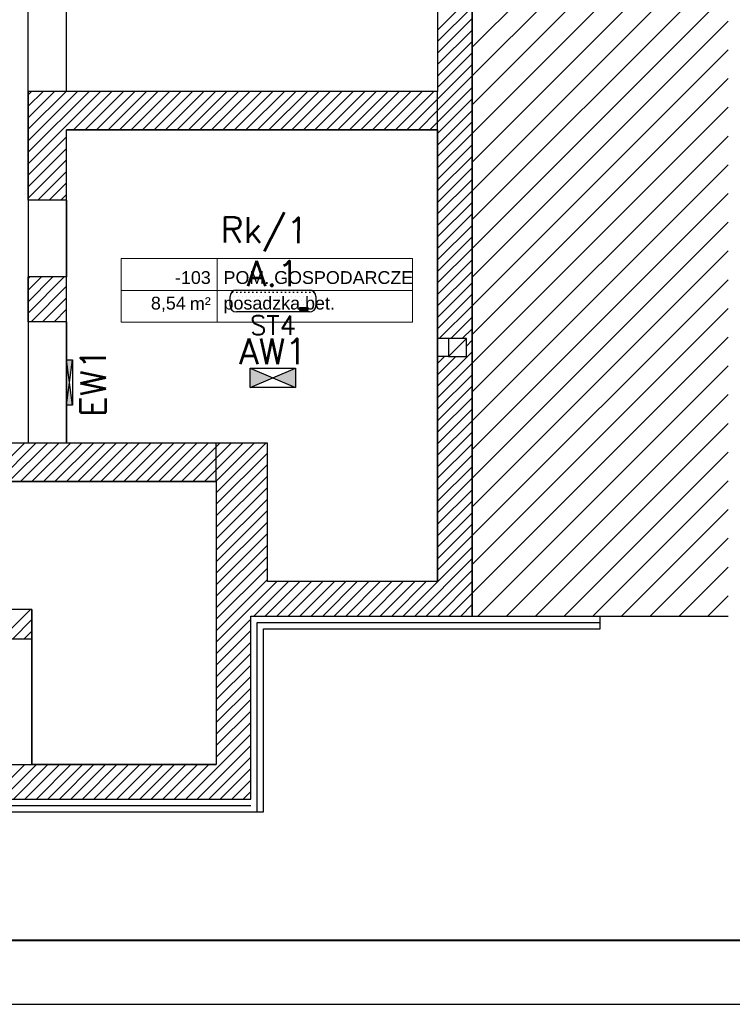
# Model space of a CAD drawing. Header units: millimetres. Extents: x 22250 to 51280, y -5012 to 7692.
# Tile 103 of 182: x 38788 to 39345, y 4722 to 5491. Entities that reach past the tile are written whole.
import ezdxf
from ezdxf.enums import TextEntityAlignment as Align

# ---------------------------------------------------------------- set-up
doc = ezdxf.new("R2010")
doc.units = ezdxf.units.MM
for name, color, linetype in [('_BI_LOGO', 140, 'Continuous'), ('_BI_OSW_OPIS', 140, 'Continuous'), ('_BI_OSW_OPRAWY', 140, 'Continuous'), ('E_podklad', 252, 'Continuous')]:
    doc.layers.add(name, color=color, linetype=linetype)
doc.layers.add('E_Obwody', color=3, linetype='Continuous', lineweight=13)
doc.styles.add('ARIAL', font='arial.ttf')
doc.styles.add('romans', font='romans.shx')
doc.styles.get("Standard").update_dxf_attribs({"font": 'arial.ttf'})
doc.linetypes.add('BATTING', pattern='A,0.0001,-0.1,[134,ltypeshp.shx,S=0.1,R=0,X=-0.1,Y=0],-0.2,[134,ltypeshp.shx,S=0.1,R=180,X=0.1,Y=0],-0.1', length=0.4001)

# ---------------------------------------------------------------- blocks, each defined once
blk = doc.blocks.new('*U196')
at = {"lineweight": 5}
for p, q in [((-75, -25), (-75, 25)), ((-75, 25), (0, 25)), ((0, 0), (0, 25)), ((0, 25), (152.71, 25)), ((152.71, 25), (152.71, -25)), ((-75, -25), (0, -25)), ((152.71, -25), (0, -25))]:
    blk.add_line(p, q, dxfattribs=at)
at = {"lineweight": 5, "ltscale": 18.5}
for p, q in [((0, 25), (0, -25)), ((-75, 0), (152.71, 0))]:
    blk.add_line(p, q, dxfattribs=at)
at = {"lineweight": 5, "ltscale": 18.5, "insert": (-5, -10.38), "char_height": 10, "attachment_point": 6, "style": 'ARIAL'}
blk.add_mtext('\\A1;m²', dxfattribs=at)
at = {"lineweight": 5, "style": 'ARIAL'}
blk.add_attdef('1NR', text='', height=10, dxfattribs=at).set_placement((-5, 5), align=Align.RIGHT)
blk.add_attdef('2POM', (5, 5), '', height=10, dxfattribs=at)
blk.add_attdef('4PL2', text='', height=10, dxfattribs=at).set_placement((-24.57, -5), align=Align.TOP_RIGHT)
blk.add_attdef('3POS', text='', height=10, dxfattribs=at).set_placement((5, -5), align=Align.TOP_LEFT)
blk = doc.blocks.new('*U566')
blk.add_lwpolyline([(-42, 0), (0, 0), (0, 29.7), (-42, 29.7)], close=True)
at = {"lineweight": 40}
blk.add_lwpolyline([(-39, 1), (-1, 1), (-1, 28.7), (-39, 28.7)], close=True, dxfattribs=at)
blk = doc.blocks.new('EW1')
at = {"layer": '_BI_OSW_OPRAWY'}
h = blk.add_hatch(color=1, dxfattribs=at)
h.paths.add_polyline_path([(17.7, 0), (17.7, 4.85), (0, 2.425)])
h.paths.add_polyline_path([(0, 2.425), (-17.7, 4.85), (-17.7, 0)])
for p, q in [((-17.7, 0), (17.7, 4.85)), ((-17.7, 4.85), (17.7, 0))]:
    blk.add_line(p, q, dxfattribs=at)
blk.add_lwpolyline([(-17.7, 4.85), (17.7, 4.85), (17.7, 0), (-17.7, 0), (-17.7, 4.85)], dxfattribs=at)
at = {"layer": '_BI_OSW_OPIS', "color": 1, "style": 'romans'}
blk.add_attdef('EW1', text='', height=20, dxfattribs=at).set_placement((0, 7.85), align=Align.CENTER)
blk = doc.blocks.new('AW1')
at = {"layer": '_BI_OSW_OPRAWY'}
h = blk.add_hatch(color=1, dxfattribs=at)
h.paths.add_polyline_path([(17.7, -7.6), (17.7, 7.6), (0, 0)])
h.paths.add_polyline_path([(0, 0), (-17.7, 7.6), (-17.7, -7.6)])
for p, q in [((-17.7, -7.6), (17.7, 7.6)), ((-17.7, 7.6), (17.7, -7.6))]:
    blk.add_line(p, q, dxfattribs=at)
blk.add_lwpolyline([(-17.7, 7.6), (17.7, 7.6), (17.7, -7.6), (-17.7, -7.6), (-17.7, 7.6)], dxfattribs=at)
at = {"layer": '_BI_OSW_OPIS', "color": 1, "style": 'romans'}
blk.add_attdef('AW1', text='', height=20, dxfattribs=at).set_placement((0, 10.6), align=Align.CENTER)
blk = doc.blocks.new('BI_LOGO')
at = {"layer": '_BI_LOGO', "linetype": 'Continuous'}
for p, q in [((0, 2.16), (6.37, 2.16)), ((0, 0), (0, 2.16)), ((6.37, 0), (0, 0)), ((0.17, 0.57), (0.17, 1.93)), ((0.17, 1.93), (0.75, 1.93)), ((0.76, 0.57), (0.17, 0.57)), ((0.45, 1.67), (0.82, 1.67)), ((0.45, 1.39), (0.45, 1.67)), ((0.82, 1.39), (0.45, 1.39)), ((0.45, 1.16), (0.84, 1.16)), ((0.45, 0.81), (0.45, 1.16)), ((0.84, 0.81), (0.45, 0.81)), ((0.75, 1.93), (0.8, 1.93)), ((0.81, 0.57), (0.76, 0.57)), ((0.8, 1.93), (0.84, 1.92)), ((0.86, 0.57), (0.81, 0.57)), ((0.82, 1.67), (0.85, 1.67)), ((0.85, 1.4), (0.82, 1.39)), ((0.84, 1.92), (0.89, 1.92)), ((0.84, 1.16), (0.87, 1.16)), ((0.87, 0.82), (0.84, 0.81)), ((0.85, 1.67), (0.88, 1.66)), ((0.88, 1.4), (0.85, 1.4)), ((0.9, 0.57), (0.86, 0.57)), ((0.87, 1.16), (0.9, 1.15)), ((0.9, 0.82), (0.87, 0.82)), ((0.88, 1.66), (0.9, 1.65)), ((0.9, 1.42), (0.88, 1.4)), ((0.89, 1.92), (0.93, 1.91)), ((0.9, 1.65), (0.92, 1.63)), ((0.92, 1.43), (0.9, 1.42)), ((0.9, 1.15), (0.92, 1.13)), ((0.93, 0.84), (0.9, 0.82)), ((0.94, 0.58), (0.9, 0.57)), ((0.92, 1.63), (0.94, 1.61)), ((0.94, 1.45), (0.92, 1.43)), ((0.92, 1.13), (0.95, 1.12)), ((0.93, 1.91), (0.97, 1.91)), ((0.95, 0.85), (0.93, 0.84)), ((0.94, 1.61), (0.95, 1.59)), ((0.95, 1.47), (0.94, 1.45)), ((0.98, 0.59), (0.94, 0.58)), ((0.95, 1.59), (0.96, 1.57)), ((0.96, 1.5), (0.95, 1.47)), ((0.95, 1.12), (0.96, 1.1)), ((0.96, 0.87), (0.95, 0.85)), ((0.96, 1.57), (0.96, 1.54)), ((0.96, 1.54), (0.96, 1.52)), ((0.96, 1.52), (0.96, 1.5)), ((0.96, 1.1), (0.98, 1.08)), ((0.98, 0.89), (0.96, 0.87)), ((0.97, 1.91), (1, 1.9)), ((0.98, 1.08), (0.99, 1.05)), ((0.99, 0.92), (0.98, 0.89)), ((1.04, 0.61), (0.98, 0.59)), ((0.99, 1.05), (0.99, 1.03)), ((0.99, 1.03), (1, 1)), ((1, 0.94), (0.99, 0.92)), ((1, 1.9), (1.06, 1.88)), ((1, 1), (1, 0.97)), ((1, 0.97), (1, 0.94)), ((1.09, 0.63), (1.04, 0.61)), ((1.06, 1.88), (1.1, 1.86)), ((1.11, 1.31), (1.08, 1.29)), ((1.08, 1.29), (1.13, 1.27)), ((1.14, 0.66), (1.09, 0.63)), ((1.1, 1.86), (1.14, 1.83)), ((1.13, 1.33), (1.11, 1.31)), ((1.16, 1.36), (1.13, 1.33)), ((1.13, 1.27), (1.17, 1.25)), ((1.14, 1.83), (1.18, 1.79)), ((1.18, 0.69), (1.14, 0.66)), ((1.18, 1.39), (1.16, 1.36)), ((1.17, 1.25), (1.2, 1.22)), ((1.18, 1.79), (1.2, 1.76)), ((1.2, 1.43), (1.18, 1.39)), ((1.22, 0.74), (1.18, 0.69)), ((1.2, 1.76), (1.22, 1.72)), ((1.22, 1.46), (1.2, 1.43)), ((1.2, 1.22), (1.23, 1.18)), ((1.22, 1.72), (1.23, 1.68)), ((1.23, 1.5), (1.22, 1.46)), ((1.25, 0.79), (1.22, 0.74)), ((1.23, 1.68), (1.24, 1.64)), ((1.24, 1.54), (1.23, 1.5)), ((1.23, 1.18), (1.25, 1.13)), ((1.24, 1.64), (1.24, 1.59)), ((1.24, 1.59), (1.24, 1.54)), ((1.25, 1.13), (1.27, 1.1)), ((1.26, 0.83), (1.25, 0.79)), ((1.27, 0.87), (1.26, 0.83)), ((1.27, 1.15), (1.28, 1.19)), ((1.27, 1.1), (1.27, 1.15)), ((1.27, 1.05), (1.27, 1.1)), ((1.27, 1.01), (1.27, 1.05)), ((1.27, 0.96), (1.27, 1.01)), ((1.28, 0.91), (1.27, 0.96)), ((1.28, 0.91), (1.27, 0.87)), ((1.28, 1.19), (1.29, 1.23)), ((1.29, 0.88), (1.28, 0.91)), ((1.29, 1.23), (1.3, 1.27)), ((1.3, 0.84), (1.29, 0.88)), ((1.3, 1.27), (1.32, 1.32)), ((1.31, 0.81), (1.3, 0.84)), ((1.33, 0.77), (1.31, 0.81)), ((1.32, 1.32), (1.35, 1.37)), ((1.35, 0.73), (1.33, 0.77)), ((1.35, 1.37), (1.37, 1.41)), ((1.38, 0.7), (1.35, 0.73)), ((1.37, 1.41), (1.4, 1.44)), ((1.4, 0.67), (1.38, 0.7)), ((1.4, 1.44), (1.44, 1.48)), ((1.43, 0.64), (1.4, 0.67)), ((1.47, 0.62), (1.43, 0.64)), ((1.44, 1.48), (1.48, 1.51)), ((1.5, 0.59), (1.47, 0.62)), ((1.48, 1.51), (1.52, 1.54)), ((1.54, 0.58), (1.5, 0.59)), ((1.52, 1.54), (1.56, 1.56)), ((2.18, 0.99), (1.53, 0.98)), ((1.53, 0.98), (1.54, 0.93)), ((1.54, 0.93), (1.56, 0.88)), ((1.58, 0.56), (1.54, 0.58)), ((1.56, 1.56), (1.6, 1.57)), ((1.57, 1.22), (1.56, 1.17)), ((1.56, 1.17), (1.93, 1.17)), ((1.56, 0.88), (1.58, 0.83)), ((1.58, 1.27), (1.57, 1.22)), ((1.61, 1.31), (1.58, 1.27)), ((1.58, 0.83), (1.6, 0.8)), ((1.62, 0.55), (1.58, 0.56)), ((1.6, 1.57), (1.65, 1.58)), ((1.6, 0.8), (1.64, 0.77)), ((1.65, 1.34), (1.61, 1.31)), ((1.66, 0.54), (1.62, 0.55)), ((1.64, 0.77), (1.68, 0.76)), ((1.65, 1.58), (1.7, 1.59)), ((1.7, 1.36), (1.65, 1.34)), ((1.71, 0.53), (1.66, 0.54)), ((1.68, 0.76), (1.73, 0.75)), ((1.7, 1.59), (1.75, 1.59)), ((1.75, 1.36), (1.7, 1.36)), ((1.75, 0.53), (1.71, 0.53)), ((1.73, 0.75), (1.77, 0.75)), ((1.75, 1.59), (1.8, 1.59)), ((1.79, 1.35), (1.75, 1.36)), ((1.8, 0.53), (1.75, 0.53)), ((1.77, 0.75), (1.8, 0.76)), ((1.83, 1.33), (1.79, 1.35)), ((1.8, 1.59), (1.85, 1.58)), ((1.8, 0.76), (1.83, 0.77)), ((1.85, 0.54), (1.8, 0.53)), ((1.87, 1.3), (1.83, 1.33)), ((1.83, 0.77), (1.86, 0.79)), ((1.85, 1.58), (1.89, 1.57)), ((1.9, 0.55), (1.85, 0.54)), ((1.86, 0.79), (1.88, 0.81)), ((1.9, 1.26), (1.87, 1.3)), ((1.88, 0.81), (1.89, 0.83)), ((1.89, 1.57), (1.93, 1.56)), ((1.89, 0.83), (1.9, 0.86)), ((1.92, 1.22), (1.9, 1.26)), ((1.9, 0.86), (2.2, 0.86)), ((1.95, 0.56), (1.9, 0.55)), ((1.93, 1.17), (1.92, 1.22)), ((1.93, 1.56), (1.97, 1.54)), ((1.99, 0.59), (1.95, 0.56)), ((1.97, 1.54), (2.01, 1.51)), ((2.04, 0.61), (1.99, 0.59)), ((2.01, 1.51), (2.05, 1.49)), ((2.08, 0.64), (2.04, 0.61)), ((2.05, 1.49), (2.08, 1.45)), ((2.08, 1.45), (2.11, 1.42)), ((2.11, 0.68), (2.08, 0.64)), ((2.11, 1.42), (2.13, 1.38)), ((2.14, 0.72), (2.11, 0.68)), ((2.13, 1.38), (2.15, 1.34)), ((2.17, 0.76), (2.14, 0.72)), ((2.15, 1.34), (2.18, 1.29)), ((2.17, 1.06), (2.18, 1.11)), ((2.18, 0.99), (2.17, 1.06)), ((2.18, 0.8), (2.17, 0.76)), ((2.18, 1.29), (2.19, 1.25)), ((2.18, 1.15), (2.19, 1.19)), ((2.18, 1.11), (2.18, 1.15)), ((2.18, 0.96), (2.18, 0.99)), ((2.19, 0.91), (2.18, 0.96)), ((2.2, 0.86), (2.18, 0.8)), ((2.19, 1.24), (2.2, 1.28)), ((2.19, 1.25), (2.19, 1.24)), ((2.19, 1.19), (2.19, 1.24)), ((2.21, 0.86), (2.19, 0.91)), ((2.19, 0.46), (2.48, 0.46)), ((2.2, 0.4), (2.19, 0.46)), ((2.2, 1.28), (2.22, 1.32)), ((2.21, 0.36), (2.2, 0.4)), ((2.22, 0.81), (2.21, 0.86)), ((2.22, 0.33), (2.21, 0.36)), ((2.22, 1.32), (2.23, 1.37)), ((2.24, 0.77), (2.22, 0.81)), ((2.24, 0.32), (2.22, 0.33)), ((2.23, 1.37), (2.26, 1.41)), ((2.27, 0.73), (2.24, 0.77)), ((2.26, 0.29), (2.24, 0.32)), ((2.26, 1.41), (2.28, 1.45)), ((2.29, 0.26), (2.26, 0.29)), ((2.29, 0.7), (2.27, 0.73)), ((2.28, 1.45), (2.31, 1.48)), ((2.32, 0.66), (2.29, 0.7)), ((2.33, 0.23), (2.29, 0.26)), ((2.31, 1.48), (2.35, 1.51)), ((2.36, 0.63), (2.32, 0.66)), ((2.38, 0.21), (2.33, 0.23)), ((2.35, 1.51), (2.38, 1.54)), ((2.39, 0.61), (2.36, 0.63)), ((2.38, 1.54), (2.43, 1.56)), ((2.43, 0.18), (2.38, 0.21)), ((2.43, 0.59), (2.39, 0.61)), ((2.43, 1.56), (2.47, 1.57)), ((2.48, 0.58), (2.43, 0.59)), ((2.46, 0.17), (2.43, 0.18)), ((2.43, 0.18), (2.43, 0.18)), ((2.46, 1.15), (2.45, 1.1)), ((2.45, 1.1), (2.45, 1.05)), ((2.45, 1.05), (2.45, 1)), ((2.45, 1), (2.46, 0.96)), ((2.47, 1.19), (2.46, 1.15)), ((2.46, 0.96), (2.47, 0.92)), ((2.5, 0.16), (2.46, 0.17)), ((2.47, 1.57), (2.52, 1.58)), ((2.48, 1.22), (2.47, 1.19)), ((2.47, 0.92), (2.49, 0.88)), ((2.49, 1.26), (2.48, 1.22)), ((2.52, 0.57), (2.48, 0.58)), ((2.48, 0.46), (2.49, 0.43)), ((2.51, 1.28), (2.49, 1.26)), ((2.49, 0.88), (2.51, 0.85)), ((2.49, 0.43), (2.52, 0.41)), ((2.55, 0.16), (2.5, 0.16)), ((2.53, 1.31), (2.51, 1.28)), ((2.51, 0.85), (2.54, 0.83)), ((2.52, 1.58), (2.58, 1.58)), ((2.57, 0.57), (2.52, 0.57)), ((2.52, 0.41), (2.54, 0.38)), ((2.56, 1.32), (2.53, 1.31)), ((2.54, 0.83), (2.57, 0.8)), ((2.54, 0.38), (2.57, 0.37)), ((2.59, 0.16), (2.55, 0.16)), ((2.59, 1.34), (2.56, 1.32)), ((2.57, 0.8), (2.61, 0.79)), ((2.61, 0.57), (2.57, 0.57)), ((2.57, 0.37), (2.62, 0.37)), ((2.58, 1.58), (2.64, 1.58)), ((2.62, 1.34), (2.59, 1.34)), ((2.64, 0.15), (2.59, 0.16)), ((2.61, 0.79), (2.65, 0.79)), ((2.65, 0.57), (2.61, 0.57)), ((2.65, 1.35), (2.62, 1.34)), ((2.62, 0.37), (2.66, 0.37)), ((2.64, 1.58), (2.7, 1.57)), ((2.69, 0.15), (2.64, 0.15)), ((2.71, 1.34), (2.65, 1.35)), ((2.65, 0.79), (2.71, 0.79)), ((2.69, 0.58), (2.65, 0.57)), ((2.66, 0.37), (2.7, 0.37)), ((2.73, 0.59), (2.69, 0.58)), ((2.74, 0.16), (2.69, 0.15)), ((2.7, 1.57), (2.75, 1.55)), ((2.7, 0.37), (2.74, 0.38)), ((2.75, 1.33), (2.71, 1.34)), ((2.71, 0.79), (2.75, 0.81)), ((2.77, 0.6), (2.73, 0.59)), ((2.74, 0.38), (2.77, 0.39)), ((2.78, 0.16), (2.74, 0.16)), ((2.75, 1.55), (2.79, 1.52)), ((2.79, 1.3), (2.75, 1.33)), ((2.75, 0.81), (2.79, 0.83)), ((2.8, 0.62), (2.77, 0.6)), ((2.77, 0.39), (2.8, 0.41)), ((2.83, 0.17), (2.78, 0.16)), ((2.79, 1.52), (2.83, 1.49)), ((2.82, 1.27), (2.79, 1.3)), ((2.79, 0.83), (2.82, 0.87)), ((2.83, 0.64), (2.8, 0.62)), ((2.8, 0.41), (2.83, 0.43)), ((2.84, 1.22), (2.82, 1.27)), ((2.82, 0.87), (2.84, 0.91)), ((2.83, 1.49), (2.86, 1.44)), ((2.86, 0.67), (2.83, 0.64)), ((2.83, 0.43), (2.84, 0.46)), ((2.87, 0.18), (2.83, 0.17)), ((2.86, 1.17), (2.84, 1.22)), ((2.84, 0.91), (2.86, 0.96)), ((2.84, 0.46), (2.85, 0.5)), ((2.85, 0.5), (2.86, 0.54)), ((2.86, 1.44), (2.86, 1.56)), ((2.86, 1.56), (3.13, 1.56)), ((2.87, 1.12), (2.86, 1.17)), ((2.86, 0.96), (2.87, 1.01)), ((2.86, 0.58), (2.86, 0.67)), ((2.86, 0.54), (2.86, 0.58)), ((2.87, 1.06), (2.87, 1.12)), ((2.87, 1.01), (2.87, 1.06)), ((2.9, 0.19), (2.87, 0.18)), ((2.94, 0.2), (2.9, 0.19)), ((2.98, 0.23), (2.94, 0.2)), ((3.02, 0.26), (2.98, 0.23)), ((3.04, 0.29), (3.02, 0.26)), ((3.07, 0.33), (3.04, 0.29)), ((3.09, 0.38), (3.07, 0.33)), ((3.11, 0.43), (3.09, 0.38)), ((3.13, 0.49), (3.11, 0.43)), ((3.13, 1.56), (3.13, 0.72)), ((3.13, 0.72), (3.13, 0.67)), ((3.13, 0.67), (3.13, 0.62)), ((3.13, 0.62), (3.13, 0.58)), ((3.13, 0.58), (3.13, 0.53)), ((3.13, 0.53), (3.13, 0.49)), ((3.22, 0.55), (3.22, 1.9)), ((3.22, 1.9), (3.5, 1.9)), ((3.5, 0.55), (3.22, 0.55)), ((3.5, 1.9), (3.5, 1.46)), ((3.5, 1.46), (3.51, 1.49)), ((3.51, 1.22), (3.5, 1.18)), ((3.5, 1.18), (3.5, 1.13)), ((3.5, 1.13), (3.5, 1.08)), ((3.5, 1.08), (3.5, 0.55)), ((3.51, 1.49), (3.54, 1.51)), ((3.52, 1.25), (3.51, 1.22)), ((3.54, 1.28), (3.52, 1.25)), ((3.54, 1.51), (3.57, 1.53)), ((3.55, 1.3), (3.54, 1.28)), ((3.59, 1.33), (3.55, 1.3)), ((3.57, 1.53), (3.6, 1.55)), ((3.65, 1.35), (3.59, 1.33)), ((3.6, 1.55), (3.64, 1.56)), ((3.64, 1.56), (3.69, 1.58)), ((3.7, 1.36), (3.65, 1.35)), ((3.69, 1.58), (3.73, 1.58)), ((3.74, 1.35), (3.7, 1.36)), ((3.73, 1.58), (3.77, 1.59)), ((3.77, 1.33), (3.74, 1.35)), ((3.77, 1.59), (3.81, 1.59)), ((3.8, 1.31), (3.77, 1.33)), ((3.82, 1.29), (3.8, 1.31)), ((3.81, 1.59), (3.86, 1.58)), ((3.83, 1.26), (3.82, 1.29)), ((3.84, 1.23), (3.83, 1.26)), ((3.85, 1.19), (3.84, 1.23)), ((3.85, 1.15), (3.85, 1.19)), ((3.85, 1.1), (3.85, 1.15)), ((3.85, 0.56), (3.85, 1.1)), ((4.13, 0.56), (3.85, 0.56)), ((3.86, 1.58), (3.9, 1.57)), ((3.9, 1.57), (3.94, 1.56)), ((3.94, 1.56), (3.98, 1.54)), ((3.98, 1.54), (4.01, 1.51)), ((4.01, 1.51), (4.04, 1.48)), ((4.04, 1.48), (4.07, 1.45)), ((4.07, 1.45), (4.09, 1.41)), ((4.09, 1.41), (4.11, 1.36)), ((4.11, 1.36), (4.12, 1.31)), ((4.12, 1.31), (4.12, 1.27)), ((4.12, 1.27), (4.13, 1.22)), ((4.13, 1.22), (4.13, 1.17)), ((4.13, 1.17), (4.13, 0.56)), ((4.14, 1.14), (4.15, 1.18)), ((4.14, 1.09), (4.14, 1.14)), ((4.14, 1.05), (4.14, 1.09)), ((4.14, 1), (4.14, 1.05)), ((4.14, 0.96), (4.14, 1)), ((4.15, 0.92), (4.14, 0.96)), ((4.15, 1.18), (4.16, 1.23)), ((4.16, 0.88), (4.15, 0.92)), ((4.16, 1.23), (4.17, 1.27)), ((4.17, 0.84), (4.16, 0.88)), ((4.17, 1.27), (4.19, 1.32)), ((4.18, 0.8), (4.17, 0.84)), ((4.2, 0.77), (4.18, 0.8)), ((4.19, 1.32), (4.22, 1.36)), ((4.22, 0.73), (4.2, 0.77)), ((4.22, 1.36), (4.24, 1.4)), ((4.25, 0.69), (4.22, 0.73)), ((4.24, 1.4), (4.28, 1.44)), ((4.28, 0.66), (4.25, 0.69)), ((4.28, 1.44), (4.31, 1.47)), ((4.31, 0.64), (4.28, 0.66)), ((4.31, 1.47), (4.35, 1.5)), ((4.34, 0.61), (4.31, 0.64)), ((4.38, 0.59), (4.34, 0.61)), ((4.35, 1.5), (4.39, 1.53)), ((4.41, 0.57), (4.38, 0.59)), ((4.39, 1.53), (4.43, 1.55)), ((5.09, 0.98), (4.41, 0.97)), ((4.41, 0.97), (4.41, 0.93)), ((4.41, 0.93), (4.43, 0.87)), ((4.45, 0.55), (4.41, 0.57)), ((4.43, 1.55), (4.47, 1.57)), ((4.44, 1.22), (4.43, 1.16)), ((4.43, 1.16), (4.79, 1.16)), ((4.43, 0.87), (4.45, 0.83)), ((4.46, 1.27), (4.44, 1.22)), ((4.45, 0.83), (4.48, 0.79)), ((4.49, 0.54), (4.45, 0.55)), ((4.49, 1.32), (4.46, 1.27)), ((4.47, 1.57), (4.52, 1.58)), ((4.48, 0.79), (4.51, 0.77)), ((4.52, 1.34), (4.49, 1.32)), ((4.54, 0.53), (4.49, 0.54)), ((4.51, 0.77), (4.56, 0.75)), ((4.52, 1.58), (4.57, 1.58)), ((4.57, 1.35), (4.52, 1.34)), ((4.58, 0.53), (4.54, 0.53)), ((4.56, 0.75), (4.6, 0.75)), ((4.57, 1.58), (4.62, 1.59)), ((4.63, 1.36), (4.57, 1.35)), ((4.62, 0.53), (4.58, 0.53)), ((4.6, 0.75), (4.64, 0.75)), ((4.62, 1.59), (4.67, 1.58)), ((4.67, 0.53), (4.62, 0.53)), ((4.67, 1.35), (4.63, 1.36)), ((4.64, 0.75), (4.67, 0.75)), ((4.67, 1.58), (4.72, 1.58)), ((4.71, 1.33), (4.67, 1.35)), ((4.67, 0.75), (4.7, 0.76)), ((4.72, 0.54), (4.67, 0.53)), ((4.7, 0.76), (4.73, 0.78)), ((4.74, 1.3), (4.71, 1.33)), ((4.72, 1.58), (4.76, 1.57)), ((4.77, 0.54), (4.72, 0.54)), ((4.73, 0.78), (4.75, 0.8)), ((4.77, 1.26), (4.74, 1.3)), ((4.75, 0.8), (4.77, 0.83)), ((4.76, 1.57), (4.8, 1.55)), ((4.79, 1.21), (4.77, 1.26)), ((4.77, 0.83), (4.78, 0.86)), ((4.82, 0.56), (4.77, 0.54)), ((4.78, 0.86), (5.07, 0.85)), ((4.79, 1.16), (4.79, 1.21)), ((4.8, 1.55), (4.85, 1.53)), ((4.87, 0.58), (4.82, 0.56)), ((4.85, 1.53), (4.88, 1.51)), ((4.91, 0.61), (4.87, 0.58)), ((4.88, 1.51), (4.92, 1.48)), ((4.95, 0.64), (4.91, 0.61)), ((4.92, 1.48), (4.95, 1.45)), ((4.95, 1.45), (4.98, 1.41)), ((4.98, 0.67), (4.95, 0.64)), ((4.98, 1.41), (5, 1.37)), ((5.01, 0.71), (4.98, 0.67)), ((5, 1.37), (5.03, 1.33)), ((5.04, 0.75), (5.01, 0.71)), ((5.03, 1.33), (5.05, 1.29)), ((5.06, 0.8), (5.04, 0.75)), ((5.05, 1.29), (5.06, 1.25)), ((5.06, 1.25), (5.07, 1.21)), ((5.07, 0.85), (5.06, 0.8)), ((5.07, 1.21), (5.08, 1.17)), ((5.08, 1.17), (5.08, 1.12)), ((5.08, 1.12), (5.09, 1.08)), ((5.09, 1.08), (5.09, 1.03)), ((5.09, 1.03), (5.09, 0.98)), ((5.1, 0.55), (5.1, 1.91)), ((5.1, 1.91), (5.37, 1.91)), ((5.37, 0.55), (5.1, 0.55)), ((5.37, 1.91), (5.37, 0.55)), ((5.47, 0.54), (5.47, 1.9)), ((5.47, 1.9), (5.74, 1.9)), ((5.74, 0.54), (5.47, 0.54)), ((5.74, 1.9), (5.74, 0.54)), ((5.84, 1.65), (5.84, 1.91)), ((5.84, 1.91), (6.11, 1.91)), ((6.11, 1.65), (5.84, 1.65)), ((5.84, 0.55), (5.84, 1.55)), ((5.84, 1.55), (6.11, 1.55)), ((6.11, 0.55), (5.84, 0.55)), ((6.11, 1.91), (6.11, 1.65)), ((6.11, 1.55), (6.11, 0.55)), ((6.37, 2.16), (6.37, 0))]:
    blk.add_line(p, q, dxfattribs=at)
blk = doc.blocks.new('A.1 ST4')
at = {"layer": '_BI_OSW_OPRAWY'}
h = blk.add_hatch(dxfattribs=at)
h.set_pattern_fill('DOTS', color=256, scale=2)
h.set_pattern_definition([(0, (-2345.8168, -6450), (1.5875, 3.175), [0, -3.175])])
h.paths.add_polyline_path([(33.55, 3.5, 0.414214), (28.55, 8.5), (-28.55, 8.5, 0.414214), (-33.55, 3.5), (-33.55, -3.5, 0.414214), (-28.55, -8.5), (28.55, -8.5, 0.414214), (33.55, -3.5)])
h.paths.add_polyline_path([(20.95, -5.12), (27.31, -5.12), (27.31, -7.27), (20.95, -7.27)], flags=16)
h.paths.add_polyline_path([(22.37, -6.1), (22.3, -6.08), (22.3, -6.1)], flags=0)
h.paths.add_polyline_path([(21.79, -6.11), (22.02, -6.14), (22.03, -6.11)], flags=0)
h.paths.add_polyline_path([(22.08, -5.94), (22.1, -5.91), (21.88, -5.66), (22.06, -5.96)], flags=0)
h.paths.add_polyline_path([(22.16, -5.55), (22.14, -5.51), (22.12, -5.48), (22.09, -5.45), (22.05, -5.42), (22, -5.39), (21.95, -5.37), (21.91, -5.36), (21.87, -5.36), (21.83, -5.35), (21.79, -5.35), (21.74, -5.34), (21.7, -5.34), (21.4, -5.34), (21.4, -5.6), (21.76, -5.6), (22.13, -5.63), (21.94, -5.78), (22.14, -6.04), (22.27, -5.9)], flags=0)
h.paths.add_polyline_path([(21.12, -5.34), (21.12, -6.46), (21.4, -6.46), (21.4, -6.11)], flags=0)
h.paths.add_polyline_path([(23.06, -6.29), (22.85, -6.01), (22.97, -6.29)], flags=0)
h.paths.add_polyline_path([(23.07, -6.41), (23.07, -6.38), (23.02, -6.4), (23.03, -6.41)], flags=0)
h.paths.add_polyline_path([(22.6, -5.93), (22.64, -5.92), (23.02, -5.87), (23.06, -5.86), (23.05, -5.85), (23.03, -5.82), (22.99, -5.79), (22.96, -5.76), (22.92, -5.73), (22.88, -5.72), (22.84, -5.7), (22.79, -5.69), (22.76, -5.68), (22.56, -5.96)], flags=0)
h.paths.add_polyline_path([(22.5, -6.39), (22.53, -6.44), (22.55, -6.48), (22.58, -6.5), (22.63, -6.51), (22.68, -6.52), (22.72, -6.52), (23.08, -6.45), (23.1, -6.32), (22.53, -6.64), (22.49, -6.34)], flags=0)
h.paths.add_polyline_path([(23.58, -5.69), (23.81, -5.72), (23.81, -5.64), (23.47, -5.69), (23.52, -5.69)], flags=0)
h.paths.add_polyline_path([(25.15, -5.79), (25.1, -6.09), (25.17, -5.8)], flags=0)
h.paths.add_polyline_path([(25.35, -6.3), (25.36, -6.35), (25.38, -6.4), (25.38, -6.41), (25.78, -6.41), (25.76, -6.29)], flags=0)
h.paths.add_polyline_path([(26.05, -6.11), (26.03, -6.11), (26.05, -6.34)], flags=0)
h.paths.add_polyline_path([(25.08, -6.59), (25.09, -6.6), (25.08, -5.96)], flags=0)
h.paths.add_polyline_path([(26.32, -5.37), (26.69, -5.37), (26.78, -5.37), (26.78, -5.36), (27.06, -5.36), (27.06, -5.62), (27.06, -5.72), (27.06, -5.72), (27.06, -6.72), (26.79, -6.72), (26.69, -6.72), (26.69, -6.73), (26.32, -6.73)], flags=0)
h.paths.add_polyline_path([(21.71, -6.71), (21.76, -6.7), (21.8, -6.7), (21.85, -6.7), (21.89, -6.69), (21.93, -6.68), (21.98, -6.67), (22.04, -6.64), (22.09, -6.61), (22.13, -6.58), (22.16, -6.54), (22.24, -6.41), (22.22, -6.37), (22.19, -6.58), (22.22, -6.59), (22.21, -6.17), (22.14, -5.95), (22.46, -5.74), (22.5, -5.72), (22.55, -5.7), (22.93, -5.61), (23.14, -6.01), (23.15, -5.99), (23.16, -5.95), (23.18, -5.91), (23.35, -5.58), (23.68, -5.71), (24.16, -5.71), (24.16, -5.37), (24.44, -5.37), (24.44, -5.65), (25.07, -5.71), (25.07, -5.83), (25.51, -5.67), (25.5, -5.69), (25.84, -5.64), (25.97, -5.94), (25.95, -5.9), (25.93, -5.86), (25.9, -5.82), (25.87, -5.79), (25.83, -5.76), (25.79, -5.74), (25.75, -5.72), (25.71, -5.71), (25.66, -5.69), (25.62, -5.69), (25.6, -5.69), (25.6, -5.7), (25.72, -6.01), (25.69, -5.97), (25.65, -5.94), (25.61, -5.92), (25.57, -5.92), (25.52, -5.92), (25.47, -5.93), (25.22, -6.1), (25.02, -5.83), (25.05, -5.88), (25.4, -5.71), (25.84, -6.11), (25.6, -6.74), (25.62, -6.74), (25.67, -6.74), (25.72, -6.73), (25.77, -6.71), (25.81, -6.69), (25.86, -6.67), (25.9, -6.64), (25.93, -6.6), (25.96, -6.56), (25.98, -6.52), (26, -6.47), (26.11, -6.09), (25.93, -5.86), (26.13, -6.17), (25.89, -6.76), (25.21, -6.73), (25.2, -6.72), (24.8, -6.72), (24.8, -6.17), (24.8, -6.12), (24.79, -6.08), (24.79, -6.04), (24.78, -6.01), (24.76, -5.98), (24.74, -5.96), (24.72, -5.94), (24.68, -5.93), (24.64, -5.92), (24.59, -5.92), (24.54, -5.95), (24.5, -5.97), (24.48, -5.99), (24.46, -6.02), (24.45, -6.06), (24.45, -6.09), (24.44, -6.14), (24.44, -6.19), (24.44, -6.72), (24.2, -6.72), (23.87, -7.14), (23.49, -7.11), (23.45, -7.11), (23.41, -7.1), (23.37, -7.09), (23.32, -7.07), (23.28, -7.04), (22.98, -6.82), (23.01, -6.75), (22.99, -6.75), (23.04, -6.8), (23.06, -6.72), (22.37, -6.75), (22.3, -6.58), (21.84, -6.71)], flags=0)
h.paths.add_polyline_path([(23.14, -6.02), (23.2, -6.26), (23.25, -6.3), (23.26, -6.28), (23.12, -5.98)], flags=0)
h.paths.add_polyline_path([(22.12, -6.23), (22.27, -6.5), (22.11, -6.17), (22.29, -5.91)], flags=0)
h.paths.add_polyline_path([(23.53, -5.72), (23.77, -6.01), (23.79, -6.05), (23.8, -6.1), (23.81, -6.15), (23.82, -6.21), (23.81, -6.27), (23.81, -6.31), (23.81, -6.77), (23.17, -6.65), (23.13, -6.32), (23.14, -6.37), (23.15, -6.41), (23.22, -6.6), (23.42, -6.81), (23.42, -6.81), (23.66, -6.7), (23.65, -6.69), (23.61, -6.7), (23.76, -6.41), (23.73, -6.44), (23.46, -6.62), (23.4, -6.27), (23.4, -6.23), (23.4, -6.17), (23.41, -6.13), (23.41, -6.08)], flags=0)
h.paths.add_polyline_path([(23.65, -6.48), (23.84, -6.42), (23.76, -7.11), (23.77, -7.1), (23.81, -7.09), (23.85, -7.08), (23.89, -7.07), (23.93, -7.04), (24.08, -6.91), (24.08, -6.66), (24.08, -6.81), (24.08, -6.71), (24.06, -7.08), (23.6, -7.13), (23.27, -6.52)], flags=0)
h.paths.add_polyline_path([(24.67, -5.69), (25.02, -5.65), (25.07, -6), (25.1, -6.37), (25.17, -6.7), (25.48, -6.74), (25.14, -6.67), (25.1, -6.36), (25.1, -6.37), (25.07, -6), (25.06, -5.96), (25.06, -5.91), (24.95, -5.61), (24.63, -5.7)], flags=0)
h.paths.add_polyline_path([(25.16, -5.91), (24.99, -6.24), (25.15, -6.51), (24.99, -6.18)], flags=0)
for p, q in [((-28.55, 8.5), (28.55, 8.5)), ((-33.55, -3.5), (-33.55, 3.5)), ((33.55, 3.5), (33.55, -3.5)), ((28.55, -8.5), (-28.55, -8.5))]:
    blk.add_line(p, q, dxfattribs=at)
for centre, start, end in [((-28.55, 3.5), 90, 180), ((28.55, 3.5), 0, 90), ((-28.55, -3.5), 180, 270), ((28.55, -3.5), 270, 0)]:
    blk.add_arc(centre, 5, start, end, dxfattribs=at)
blk.add_blockref('BI_LOGO', (20.95, -7.27), dxfattribs=at)
at = {"layer": '_BI_OSW_OPIS', "style": 'romans'}
blk.add_attdef('A.1', text='', height=20, dxfattribs=at).set_placement((0, 11.5), align=Align.CENTER)
blk.add_attdef('ST4', text='', height=15, dxfattribs=at).set_placement((0, -11.5), align=Align.TOP_CENTER)

msp = doc.modelspace()

# ---------------------------------------------------------------- linework, layer by layer
at = {"layer": 'E_podklad', "ltscale": 2}
for p, q in [((39141.74, 5765.29), (39141.74, 5025.29)), ((39141.74, 5025.29), (39141.74, 5765.29)), ((38794.74, 5435.29), (38794.74, 5738.29)), ((38824.74, 5435.29), (38824.74, 5738.29)), ((39114.74, 5738.29), (39114.74, 5435.29)), ((39114.74, 5738.29), (39114.74, 5435.29)), ((39114.74, 5435.29), (38794.74, 5435.29)), ((38794.74, 5350.29), (38794.74, 5435.29)), ((38794.74, 5435.29), (38794.74, 5160.29)), ((39114.74, 5435.29), (38794.74, 5435.29)), ((39114.74, 5052.29), (39114.74, 5435.29)), ((39114.74, 5405.29), (38824.74, 5405.29)), ((38824.74, 5350.29), (38824.74, 5405.29)), ((38824.74, 5405.29), (39114.74, 5405.29)), ((38824.74, 5160.29), (38824.74, 5405.29)), ((39114.74, 5405.29), (39114.74, 5052.29)), ((38824.74, 5350.29), (38794.74, 5350.29)), ((38794.74, 5350.29), (38794.74, 5290.29)), ((38824.74, 5350.29), (38824.74, 5290.29)), ((38794.74, 5255.29), (38794.74, 5290.29)), ((38824.74, 5290.29), (38794.74, 5290.29)), ((38824.74, 5255.29), (38824.74, 5290.29)), ((38824.74, 5255.29), (38794.74, 5255.29)), ((38794.74, 5255.29), (38794.74, 5160.29)), ((38824.74, 5255.29), (38824.74, 5160.29)), ((38981.74, 5160.29), (38501.24, 5160.29)), ((38794.74, 5160.29), (38501.24, 5160.29)), ((38981.74, 5160.29), (38824.74, 5160.29)), ((38941.74, 5130.29), (38941.74, 5160.29)), ((38981.74, 5052.29), (38981.74, 5160.29)), ((38981.74, 5052.29), (38981.74, 5160.29)), ((38941.74, 5130.29), (38501.24, 5130.29)), ((38501.24, 5130.29), (38941.74, 5130.29)), ((38941.74, 5130.29), (38941.74, 4909.29)), ((38941.74, 5130.29), (38941.74, 4909.29)), ((39114.74, 5052.29), (38981.74, 5052.29)), ((39114.74, 5052.29), (38981.74, 5052.29)), ((38797.74, 5030.29), (38471.74, 5030.29)), ((38797.74, 5030.29), (38474.74, 5030.29)), ((38797.74, 5030.29), (38797.74, 4909.29)), ((38797.74, 4909.29), (38797.74, 5030.29)), ((38968.74, 4882.29), (38968.74, 5025.29)), ((38968.74, 5025.29), (39141.74, 5025.29)), ((39141.74, 5025.29), (39341.74, 5025.29)), ((39241.74, 5015.29), (39241.74, 5025.29)), ((38978.74, 4872.29), (38978.74, 5015.29)), ((38978.74, 5015.29), (39241.74, 5015.29)), ((38797.74, 5007.29), (38471.74, 5007.29)), ((38321.74, 4909.29), (38797.74, 4909.29)), ((38941.74, 4909.29), (38797.74, 4909.29)), ((38797.74, 4909.29), (38941.74, 4909.29)), ((38294.74, 4882.29), (38968.74, 4882.29)), ((38284.74, 4872.29), (38978.74, 4872.29))]:
    msp.add_line(p, q, dxfattribs=at)
at = {"layer": 'E_podklad', "linetype": 'Continuous', "ltscale": 2, "transparency": 33554534}
for p, q in [((39141.74, 5469.75), (39341.74, 5669.75)), ((39141.74, 5447.3), (39341.74, 5647.3)), ((39141.74, 5424.85), (39341.74, 5624.85)), ((39141.74, 5402.4), (39341.74, 5602.4)), ((39141.74, 5379.95), (39341.74, 5579.95)), ((39141.74, 5357.5), (39341.74, 5557.5)), ((39141.74, 5335.05), (39341.74, 5535.05)), ((39141.74, 5312.6), (39341.74, 5512.6)), ((39141.74, 5290.15), (39341.74, 5490.15)), ((39141.74, 5267.7), (39341.74, 5467.7)), ((39141.74, 5245.25), (39341.74, 5445.25)), ((39141.74, 5222.8), (39341.74, 5422.8)), ((39141.74, 5200.35), (39341.74, 5400.35)), ((39141.74, 5177.89), (39341.74, 5377.89)), ((39141.74, 5155.44), (39341.74, 5355.44)), ((39141.74, 5132.99), (39341.74, 5332.99)), ((39141.74, 5110.54), (39341.74, 5310.54)), ((39141.74, 5088.09), (39341.74, 5288.09)), ((39141.74, 5065.64), (39341.74, 5265.64)), ((39141.74, 5043.19), (39341.74, 5243.19)), ((39146.29, 5025.29), (39341.74, 5220.74)), ((39168.74, 5025.29), (39341.74, 5198.29)), ((39191.19, 5025.29), (39341.74, 5175.84)), ((39213.64, 5025.29), (39341.74, 5153.39)), ((39236.09, 5025.29), (39341.74, 5130.94)), ((39258.54, 5025.29), (39341.74, 5108.49)), ((39280.99, 5025.29), (39341.74, 5086.04)), ((39303.44, 5025.29), (39341.74, 5063.59)), ((39325.89, 5025.29), (39341.74, 5041.14))]:
    msp.add_line(p, q, dxfattribs=at)
at = {"layer": 'E_podklad', "linetype": 'Continuous'}
for p, q in [((39114.74, 5483.16), (39141.74, 5510.16)), ((39114.74, 5474.18), (39141.74, 5501.18)), ((39114.74, 5465.2), (39141.74, 5492.2)), ((39114.74, 5456.22), (39141.74, 5483.22)), ((39114.74, 5447.24), (39141.74, 5474.24)), ((39114.74, 5438.26), (39141.74, 5465.26)), ((39114.74, 5429.28), (39141.74, 5456.28)), ((39114.74, 5420.3), (39141.74, 5447.3)), ((38794.74, 5432.57), (38797.46, 5435.29)), ((38794.74, 5423.59), (38806.44, 5435.29)), ((38794.74, 5414.61), (38815.42, 5435.29)), ((38794.74, 5405.63), (38824.4, 5435.29)), ((38794.74, 5396.65), (38833.38, 5435.29)), ((38794.74, 5387.67), (38842.36, 5435.29)), ((38794.74, 5378.69), (38851.34, 5435.29)), ((38830.32, 5405.29), (38860.32, 5435.29)), ((38839.3, 5405.29), (38869.3, 5435.29)), ((38848.28, 5405.29), (38878.28, 5435.29)), ((38857.26, 5405.29), (38887.26, 5435.29)), ((38866.24, 5405.29), (38896.24, 5435.29)), ((38875.22, 5405.29), (38905.22, 5435.29)), ((38884.2, 5405.29), (38914.2, 5435.29)), ((38893.18, 5405.29), (38923.18, 5435.29)), ((38902.16, 5405.29), (38932.16, 5435.29)), ((38911.14, 5405.29), (38941.14, 5435.29)), ((38920.12, 5405.29), (38950.12, 5435.29)), ((38929.1, 5405.29), (38959.1, 5435.29)), ((38938.08, 5405.29), (38968.08, 5435.29)), ((38947.06, 5405.29), (38977.06, 5435.29)), ((38956.04, 5405.29), (38986.04, 5435.29)), ((38965.02, 5405.29), (38995.02, 5435.29)), ((38974, 5405.29), (39004, 5435.29)), ((38982.98, 5405.29), (39012.98, 5435.29)), ((38991.96, 5405.29), (39021.96, 5435.29)), ((39000.94, 5405.29), (39030.94, 5435.29)), ((39009.92, 5405.29), (39039.92, 5435.29)), ((39018.9, 5405.29), (39048.9, 5435.29)), ((39027.88, 5405.29), (39057.88, 5435.29)), ((39036.86, 5405.29), (39066.86, 5435.29)), ((39045.84, 5405.29), (39075.84, 5435.29)), ((39054.82, 5405.29), (39084.82, 5435.29)), ((39063.8, 5405.29), (39093.8, 5435.29)), ((39072.79, 5405.29), (39102.79, 5435.29)), ((39081.77, 5405.29), (39111.77, 5435.29)), ((39114.74, 5411.32), (39141.74, 5438.32)), ((39090.75, 5405.29), (39114.74, 5429.28)), ((39114.74, 5402.34), (39141.74, 5429.34)), ((39099.73, 5405.29), (39114.74, 5420.3)), ((39114.74, 5393.36), (39141.74, 5420.36)), ((39108.71, 5405.29), (39114.74, 5411.32)), ((39114.74, 5384.38), (39141.74, 5411.38)), ((39114.74, 5375.4), (39141.74, 5402.4)), ((38794.74, 5369.71), (38824.74, 5399.71)), ((38794.74, 5360.73), (38824.74, 5390.73)), ((39114.74, 5366.42), (39141.74, 5393.42)), ((38794.74, 5351.75), (38824.74, 5381.75)), ((39114.74, 5357.44), (39141.74, 5384.44)), ((38802.26, 5350.29), (38824.74, 5372.77)), ((39114.74, 5348.46), (39141.74, 5375.46)), ((38811.24, 5350.29), (38824.74, 5363.79)), ((39114.74, 5339.48), (39141.74, 5366.48)), ((39114.74, 5330.5), (39141.74, 5357.5)), ((38820.22, 5350.29), (38824.74, 5354.81)), ((39114.74, 5321.52), (39141.74, 5348.52)), ((39114.74, 5312.54), (39141.74, 5339.54)), ((39114.74, 5303.56), (39141.74, 5330.56)), ((39114.74, 5294.58), (39141.74, 5321.58)), ((39114.74, 5285.6), (39141.74, 5312.6)), ((39114.74, 5276.62), (39141.74, 5303.62)), ((39114.74, 5267.64), (39141.74, 5294.64)), ((38794.74, 5288.89), (38796.14, 5290.29)), ((38794.74, 5279.91), (38805.12, 5290.29)), ((38794.74, 5270.93), (38814.1, 5290.29)), ((38794.74, 5261.95), (38823.08, 5290.29)), ((38797.06, 5255.29), (38824.74, 5282.97)), ((39114.74, 5258.66), (39141.74, 5285.66)), ((38806.04, 5255.29), (38824.74, 5273.99)), ((39114.74, 5249.68), (39141.74, 5276.68)), ((38815.02, 5255.29), (38824.74, 5265.01)), ((39116.09, 5242.05), (39141.74, 5267.7)), ((38824, 5255.29), (38824.74, 5256.03)), ((39125.07, 5242.05), (39141.74, 5258.72)), ((39134.05, 5242.05), (39141.74, 5249.74)), ((39137.24, 5236.26), (39141.74, 5240.76)), ((39114.74, 5204.78), (39141.74, 5231.78)), ((39114.74, 5222.74), (39120.05, 5228.05)), ((39114.74, 5213.76), (39129.03, 5228.05)), ((39114.74, 5195.8), (39141.74, 5222.8)), ((39114.74, 5186.82), (39141.74, 5213.82)), ((39114.74, 5177.84), (39141.74, 5204.84)), ((39114.74, 5168.86), (39141.74, 5195.86)), ((39114.74, 5159.88), (39141.74, 5186.88)), ((39114.74, 5150.89), (39141.74, 5177.89)), ((39114.74, 5141.91), (39141.74, 5168.91)), ((38761.86, 5130.29), (38791.86, 5160.29)), ((38770.84, 5130.29), (38800.84, 5160.29)), ((38779.82, 5130.29), (38809.82, 5160.29)), ((38788.8, 5130.29), (38818.8, 5160.29)), ((38797.79, 5130.29), (38827.79, 5160.29)), ((38806.77, 5130.29), (38836.77, 5160.29)), ((38815.75, 5130.29), (38845.75, 5160.29)), ((38824.73, 5130.29), (38854.73, 5160.29)), ((38833.71, 5130.29), (38863.71, 5160.29)), ((38842.69, 5130.29), (38872.69, 5160.29)), ((38851.67, 5130.29), (38881.67, 5160.29)), ((38860.65, 5130.29), (38890.65, 5160.29)), ((38869.63, 5130.29), (38899.63, 5160.29)), ((38878.61, 5130.29), (38908.61, 5160.29)), ((38887.59, 5130.29), (38917.59, 5160.29)), ((38896.57, 5130.29), (38926.57, 5160.29)), ((38905.55, 5130.29), (38935.55, 5160.29)), ((38914.53, 5130.29), (38941.74, 5157.5)), ((38941.74, 5157.5), (38944.53, 5160.29)), ((38941.74, 5148.52), (38953.51, 5160.29)), ((38941.74, 5139.54), (38962.49, 5160.29)), ((38941.74, 5130.56), (38971.47, 5160.29)), ((38941.74, 5121.58), (38980.45, 5160.29)), ((39114.74, 5132.93), (39141.74, 5159.93)), ((38923.51, 5130.29), (38941.74, 5148.52)), ((38941.74, 5112.6), (38981.74, 5152.6)), ((39114.74, 5123.95), (39141.74, 5150.95)), ((38941.74, 5103.62), (38981.74, 5143.62)), ((39114.74, 5114.97), (39141.74, 5141.97)), ((38932.49, 5130.29), (38941.74, 5139.54)), ((38941.74, 5094.64), (38981.74, 5134.64)), ((39114.74, 5105.99), (39141.74, 5132.99)), ((38941.47, 5130.29), (38941.74, 5130.56)), ((38941.74, 5085.66), (38981.74, 5125.66)), ((39114.74, 5097.01), (39141.74, 5124.01)), ((38941.74, 5076.68), (38981.74, 5116.68)), ((39114.74, 5088.03), (39141.74, 5115.03)), ((38941.74, 5067.7), (38981.74, 5107.7)), ((39114.74, 5079.05), (39141.74, 5106.05)), ((38941.74, 5058.72), (38981.74, 5098.72)), ((39114.74, 5070.07), (39141.74, 5097.07)), ((38941.74, 5049.74), (38981.74, 5089.74)), ((39114.74, 5061.09), (39141.74, 5088.09)), ((38941.74, 5040.76), (38981.74, 5080.76)), ((39087.92, 5025.29), (39141.74, 5079.11)), ((38941.74, 5031.78), (38981.74, 5071.78)), ((39096.9, 5025.29), (39141.74, 5070.13)), ((38941.74, 5022.8), (38981.74, 5062.8)), ((39105.88, 5025.29), (39141.74, 5061.15)), ((38941.74, 5013.82), (38981.74, 5053.82)), ((38941.74, 5004.84), (38989.19, 5052.29)), ((38971.17, 5025.29), (38998.17, 5052.29)), ((38980.15, 5025.29), (39007.15, 5052.29)), ((38989.13, 5025.29), (39016.13, 5052.29)), ((38998.11, 5025.29), (39025.11, 5052.29)), ((39007.09, 5025.29), (39034.09, 5052.29)), ((39016.07, 5025.29), (39043.07, 5052.29)), ((39025.05, 5025.29), (39052.05, 5052.29)), ((39034.03, 5025.29), (39061.03, 5052.29)), ((39043.02, 5025.29), (39070.02, 5052.29)), ((39052, 5025.29), (39079, 5052.29)), ((39060.98, 5025.29), (39087.98, 5052.29)), ((39069.96, 5025.29), (39096.96, 5052.29)), ((39078.94, 5025.29), (39105.94, 5052.29)), ((39114.86, 5025.29), (39141.74, 5052.17)), ((39123.84, 5025.29), (39141.74, 5043.19)), ((39132.82, 5025.29), (39141.74, 5034.21)), ((38773.57, 5007.29), (38796.57, 5030.29)), ((38782.55, 5007.29), (38797.74, 5022.48)), ((38941.74, 4995.86), (38968.74, 5022.86)), ((38791.53, 5007.29), (38797.74, 5013.5)), ((38941.74, 4986.88), (38968.74, 5013.88)), ((38941.74, 4977.89), (38968.74, 5004.89)), ((38941.74, 4968.91), (38968.74, 4995.91)), ((38941.74, 4959.93), (38968.74, 4986.93)), ((38941.74, 4950.95), (38968.74, 4977.95)), ((38941.74, 4941.97), (38968.74, 4968.97)), ((38941.74, 4932.99), (38968.74, 4959.99)), ((38941.74, 4924.01), (38968.74, 4951.01)), ((38941.74, 4915.03), (38968.74, 4942.03)), ((38917.98, 4882.29), (38968.74, 4933.05)), ((38926.96, 4882.29), (38968.74, 4924.07)), ((38765.31, 4882.29), (38792.31, 4909.29)), ((38774.29, 4882.29), (38801.29, 4909.29)), ((38783.27, 4882.29), (38810.27, 4909.29)), ((38792.25, 4882.29), (38819.25, 4909.29)), ((38801.23, 4882.29), (38828.23, 4909.29)), ((38810.21, 4882.29), (38837.21, 4909.29)), ((38819.19, 4882.29), (38846.19, 4909.29)), ((38828.17, 4882.29), (38855.17, 4909.29)), ((38837.15, 4882.29), (38864.15, 4909.29)), ((38846.13, 4882.29), (38873.13, 4909.29)), ((38855.11, 4882.29), (38882.11, 4909.29)), ((38864.09, 4882.29), (38891.09, 4909.29)), ((38873.07, 4882.29), (38900.07, 4909.29)), ((38882.05, 4882.29), (38909.05, 4909.29)), ((38891.03, 4882.29), (38918.03, 4909.29)), ((38900.02, 4882.29), (38927.02, 4909.29)), ((38909, 4882.29), (38936, 4909.29)), ((38935.94, 4882.29), (38968.74, 4915.09)), ((38944.92, 4882.29), (38968.74, 4906.11)), ((38953.9, 4882.29), (38968.74, 4897.13)), ((38962.88, 4882.29), (38968.74, 4888.15))]:
    msp.add_line(p, q, dxfattribs=at)
at = {"layer": 'E_podklad', "lineweight": 5}
for p, q in [((38867.51, 5254.79), (38867.51, 5304.79)), ((38867.51, 5304.79), (38942.51, 5304.79)), ((38942.51, 5279.79), (38942.51, 5304.79)), ((38942.51, 5304.79), (39095.22, 5304.79)), ((39095.22, 5304.79), (39095.22, 5254.79)), ((38867.51, 5254.79), (38942.51, 5254.79)), ((39095.22, 5254.79), (38942.51, 5254.79))]:
    msp.add_line(p, q, dxfattribs=at)
at = {"layer": 'E_podklad', "lineweight": 5, "ltscale": 18.5}
for p, q in [((38942.51, 5304.79), (38942.51, 5254.79)), ((38867.51, 5279.79), (39095.22, 5279.79))]:
    msp.add_line(p, q, dxfattribs=at)
at = {"layer": 'E_podklad', "transparency": 33554559}
for p, q in [((39123.24, 5242.05), (39114.74, 5242.05)), ((39123.24, 5228.05), (39114.74, 5228.05))]:
    msp.add_line(p, q, dxfattribs=at)
at = {"layer": 'E_podklad'}
msp.add_line((39123.24, 5228.05), (39137.24, 5242.05), dxfattribs=at)
at = {"layer": 'E_podklad', "linetype": 'BATTING', "ltscale": 10}
for p, q in [((38973.74, 4872.29), (38973.74, 5020.29)), ((38973.74, 5020.29), (39241.74, 5020.29)), ((38289.74, 4877.29), (38968.74, 4877.29))]:
    msp.add_line(p, q, dxfattribs=at)
at = {"layer": 'E_podklad'}
msp.add_lwpolyline([(39137.24, 5242.05), (39123.24, 5242.05), (39123.24, 5228.05), (39137.24, 5228.05)], close=True, dxfattribs=at)

# ---------------------------------------------------------------- block references
at = {"xscale": 50, "yscale": 50, "zscale": 50}
msp.add_blockref('*U566', (40048.42, 4721.86), dxfattribs=at)
at = {"layer": '_BI_OSW_OPRAWY'}
for name, p, values in [('A.1 ST4', (38986.11, 5271.43), {'ST4': 'ST4', 'A.1': 'A.1'}), ('AW1', (38986.11, 5211.43), {'AW1': 'AW1'})]:
    msp.add_blockref(name, p, dxfattribs=at).add_auto_attribs(values)
ref = msp.add_blockref('EW1', (38829.59, 5207.79), dxfattribs=dict(at, rotation=90))
ref.add_attrib('EW1', 'EW1', dxfattribs={"layer": '_BI_OSW_OPIS', "color": 1, "height": 20, "rotation": 90, "style": 'romans'}).set_placement((38855.6, 5207.79), align=Align.CENTER)
at = {"layer": 'E_podklad'}
msp.add_blockref('*U196', (38942.51, 5279.79), dxfattribs=at).add_auto_attribs({'1NR': '-103', '2POM': 'POM. GOSPODARCZE', '3POS': 'posadzka bet.', '4PL2': '8,54'})

# ---------------------------------------------------------------- texts
at = {"layer": 'E_Obwody', "linetype": 'Continuous', "lineweight": 20, "insert": (38945.16, 5337.16), "char_height": 20, "width": 38.2199, "attachment_point": 1, "rotation": 359.56594}
msp.add_mtext('{\\Fsimplex,bigfont|c0;Rk/1}', dxfattribs=at)
at = {"layer": 'E_podklad', "lineweight": 5, "ltscale": 18.5, "insert": (38937.51, 5269.41), "char_height": 10, "attachment_point": 6, "style": 'ARIAL'}
msp.add_mtext('\\A1;m²', dxfattribs=at)

doc.saveas('drawing.dxf')
